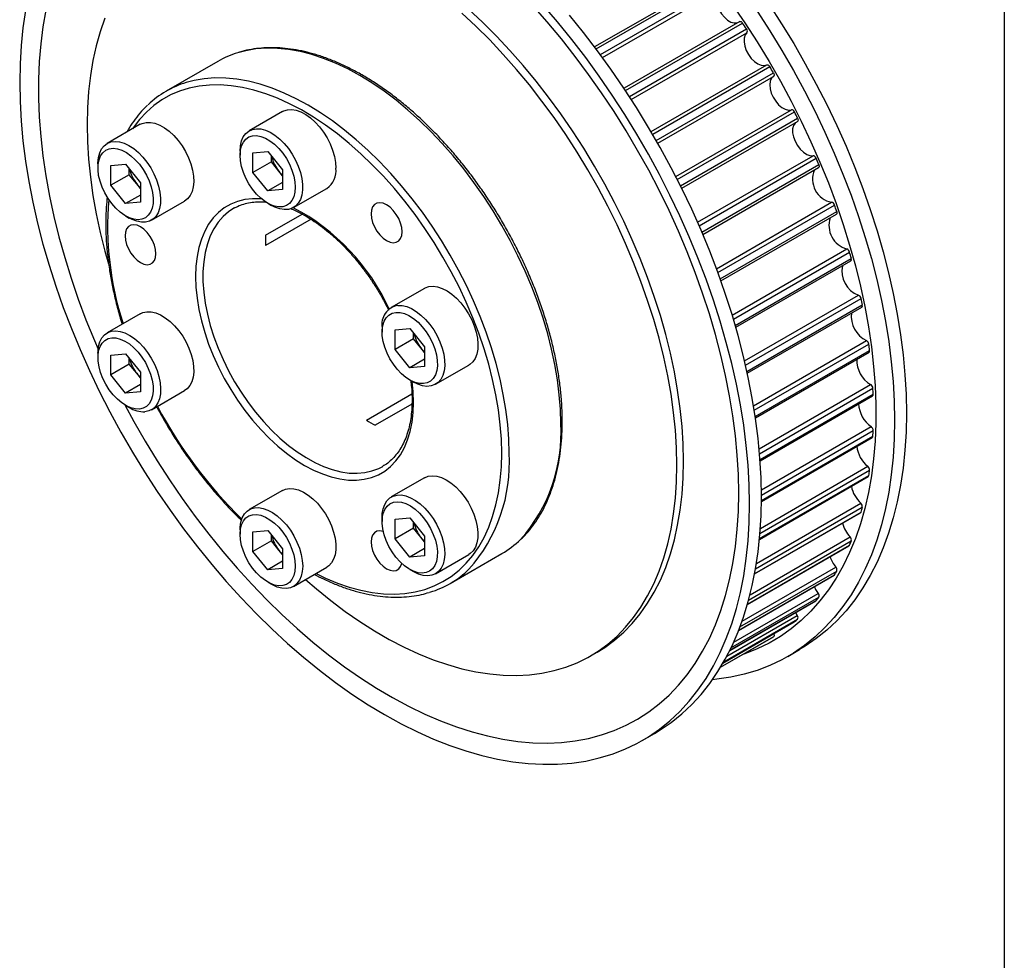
# Model space of a CAD drawing. Header units: millimetres. Extents: x 13 to 546, y 13 to 419.
# Tile 5 of 6: x 452 to 546, y 274 to 364. Entities that reach past the tile are written whole.
import ezdxf

# ---------------------------------------------------------------- set-up
doc = ezdxf.new("R2010")
doc.units = ezdxf.units.MM
doc.header["$LTSCALE"] = 2
doc.layers.add('TEXT', color=140, linetype='Continuous', lineweight=25)

msp = doc.modelspace()

# ---------------------------------------------------------------- linework, layer by layer
for p, q in [((517.901, 367.556), (506.812, 361.155)), ((506.955, 360.965), (518.166, 367.437)), ((507.356, 360.427), (518.57, 366.9)), ((507.566, 360.141), (518.633, 366.53)), ((520.723, 363.596), (509.627, 357.191)), ((509.775, 356.968), (521.005, 363.451)), ((510.148, 356.401), (521.38, 362.885)), ((510.326, 356.126), (521.412, 362.526)), ((470.667, 359.767), (465.717, 356.909)), ((512.229, 353.038), (523.321, 359.44)), ((512.38, 352.781), (523.617, 359.268)), ((512.721, 352.19), (523.958, 358.677)), ((512.868, 351.931), (523.959, 358.334)), ((514.591, 348.739), (525.677, 355.139)), ((476.862, 354.954), (473.68, 353.117)), ((514.74, 348.447), (525.972, 354.931)), ((515.045, 347.84), (526.275, 354.323)), ((463.237, 353.736), (460.055, 351.899)), ((515.164, 347.601), (526.26, 354.007)), ((472.8, 351.171), (472.8, 350.763)), ((474.038, 350.992), (475.452, 351.118)), ((474.038, 349.106), (474.038, 350.992)), ((475.452, 351.118), (476.866, 349.359)), ((475.805, 350.126), (475.805, 350.678)), ((516.688, 344.341), (527.755, 350.73)), ((516.83, 344.016), (528.045, 350.49)), ((459.175, 349.953), (459.175, 349.545)), ((460.412, 349.773), (461.826, 349.9)), ((460.412, 347.888), (460.412, 349.773)), ((461.826, 349.9), (463.241, 348.141)), ((462.18, 348.908), (462.18, 349.46)), ((475.805, 350.126), (474.038, 349.106)), ((476.512, 349.247), (475.805, 350.126)), ((517.097, 343.4), (528.307, 349.871)), ((517.189, 343.181), (528.278, 349.583)), ((462.18, 348.908), (460.412, 347.888)), ((462.887, 348.029), (462.18, 348.908)), ((475.452, 347.347), (474.038, 349.106)), ((476.866, 348.807), (476.512, 349.247)), ((476.866, 349.359), (476.866, 347.473)), ((461.826, 346.128), (460.412, 347.888)), ((463.241, 347.589), (462.887, 348.029)), ((463.241, 348.141), (463.241, 346.255)), ((476.866, 348.163), (475.452, 347.347)), ((477.93, 345.756), (481.112, 347.593)), ((463.241, 346.945), (461.826, 346.128)), ((476.866, 347.473), (475.452, 347.347)), ((463.241, 346.255), (461.826, 346.128)), ((464.305, 344.537), (467.487, 346.374)), ((475.451, 346.171), (475.805, 345.966)), ((518.497, 339.893), (529.531, 346.262)), ((518.629, 339.537), (529.812, 345.992)), ((461.826, 344.952), (462.179, 344.748)), ((475.257, 343.096), (478.77, 345.124)), ((478.771, 345.124), (478.759, 345.118)), ((518.853, 338.917), (530.031, 345.37)), ((518.923, 338.721), (529.991, 345.11)), ((479.612, 344.63), (475.257, 342.116)), ((520.002, 335.444), (530.985, 341.785)), ((520.119, 335.059), (531.255, 341.488)), ((520.299, 334.444), (531.428, 340.868)), ((520.349, 334.269), (531.38, 340.637)), ((490.488, 338.004), (487.306, 336.167)), ((521.19, 331.046), (532.102, 337.346)), ((521.285, 330.633), (532.358, 337.026)), ((521.421, 330.029), (532.483, 336.416)), ((521.454, 329.878), (532.428, 336.213)), ((463.237, 335.568), (460.055, 333.731)), ((486.425, 334.222), (486.425, 333.813)), ((487.663, 334.042), (489.077, 334.168)), ((487.663, 332.156), (487.663, 334.042)), ((489.077, 334.168), (490.491, 332.409)), ((489.431, 333.177), (489.431, 333.729)), ((489.431, 333.177), (487.663, 332.156)), ((490.138, 332.297), (489.431, 333.177)), ((490.491, 332.409), (490.491, 330.523)), ((522.051, 326.749), (532.87, 332.995)), ((522.122, 326.312), (533.109, 332.655)), ((459.175, 331.785), (459.175, 331.377)), ((460.412, 331.605), (461.826, 331.732)), ((460.412, 329.72), (460.412, 331.605)), ((461.826, 331.732), (463.241, 329.972)), ((489.077, 330.397), (487.663, 332.156)), ((490.491, 331.857), (490.138, 332.297)), ((522.211, 325.726), (533.184, 332.061)), ((522.23, 325.597), (533.125, 331.886)), ((462.18, 330.74), (460.412, 329.72)), ((462.18, 330.74), (462.18, 331.292)), ((462.887, 329.86), (462.18, 330.74)), ((490.491, 331.213), (489.077, 330.397)), ((490.491, 330.523), (489.077, 330.397)), ((491.555, 328.806), (494.737, 330.643)), ((461.826, 327.96), (460.412, 329.72)), ((463.241, 329.421), (462.887, 329.86)), ((463.241, 329.972), (463.241, 328.087)), ((463.241, 328.777), (461.826, 327.96)), ((489.077, 329.221), (489.43, 329.017)), ((522.586, 322.606), (533.28, 328.779)), ((463.241, 328.087), (461.826, 327.96)), ((464.305, 326.369), (467.487, 328.206)), ((484.927, 325.368), (489.277, 327.88)), ((522.626, 322.146), (533.499, 328.423)), ((522.669, 321.586), (533.524, 327.852)), ((522.677, 321.477), (533.462, 327.703)), ((461.826, 326.784), (462.179, 326.58)), ((489.291, 326.907), (485.775, 324.878)), ((489.28, 326.901), (489.291, 326.909)), ((522.798, 318.667), (533.327, 324.745)), ((522.802, 318.186), (533.524, 324.376)), ((522.801, 317.659), (533.499, 323.835)), ((522.801, 317.571), (533.437, 323.712)), ((486.484, 320.936), (486.509, 320.951)), ((522.665, 314.487), (533.184, 320.56)), ((522.702, 314.986), (533.011, 320.937)), ((490.488, 319.836), (487.306, 317.999)), ((522.616, 313.931), (533.05, 319.954)), ((522.623, 314), (533.109, 320.053)), ((476.862, 318.618), (473.68, 316.781)), ((522.326, 311.618), (532.336, 317.396)), ((522.153, 310.612), (532.304, 316.472)), ((522.162, 310.663), (532.358, 316.549)), ((522.241, 311.102), (532.483, 317.014)), ((486.425, 316.054), (486.425, 315.645)), ((487.663, 315.874), (489.077, 316)), ((487.663, 313.988), (487.663, 315.874)), ((489.077, 316), (490.491, 314.241)), ((489.431, 315.009), (489.431, 315.561)), ((472.8, 314.835), (472.8, 314.427)), ((474.038, 314.656), (475.452, 314.782)), ((474.038, 312.77), (474.038, 314.656)), ((475.452, 314.782), (476.866, 313.023)), ((489.431, 315.009), (487.663, 313.988)), ((490.138, 314.129), (489.431, 315.009)), ((475.805, 313.79), (474.038, 312.77)), ((475.805, 313.79), (475.805, 314.342)), ((476.512, 312.911), (475.805, 313.79)), ((489.077, 312.229), (487.663, 313.988)), ((490.491, 313.689), (490.138, 314.129)), ((490.491, 314.241), (490.491, 312.355)), ((521.577, 308.093), (531.428, 313.78)), ((521.717, 308.624), (531.309, 314.162)), ((475.452, 311.011), (474.038, 312.77)), ((476.866, 312.471), (476.512, 312.911)), ((476.866, 313.023), (476.866, 311.137)), ((490.491, 313.045), (489.077, 312.229)), ((521.46, 307.676), (531.208, 313.303)), ((521.47, 307.711), (531.255, 313.36)), ((476.866, 311.827), (475.452, 311.011)), ((490.491, 312.355), (489.077, 312.229)), ((491.555, 310.638), (494.737, 312.475)), ((492.965, 309.71), (497.914, 312.567)), ((476.866, 311.137), (475.452, 311.011)), ((477.93, 309.42), (481.112, 311.257)), ((489.077, 311.053), (489.43, 310.849)), ((520.749, 305.533), (530.031, 310.891)), ((520.949, 306.078), (529.941, 311.269)), ((475.451, 309.835), (475.805, 309.63)), ((520.62, 305.199), (529.774, 310.483)), ((520.629, 305.22), (529.812, 310.522)), ((519.77, 303.281), (528.017, 308.042)), ((519.775, 303.291), (528.045, 308.065)), ((519.886, 303.519), (528.307, 308.38)), ((520.145, 304.073), (528.247, 308.75)), ((526.079, 306.923), (526.246, 306.632)), ((519.114, 302.056), (525.958, 306.007)), ((519.115, 302.058), (525.972, 306.017)), ((519.186, 302.181), (526.275, 306.274)), ((519.487, 302.73), (526.246, 306.632)), ((525.972, 306.017), (525.958, 306.007)), ((518.883, 301.665), (523.786, 304.496)), ((518.884, 301.667), (523.958, 304.596)), ((525.327, 302.701), (526.459, 303.354)), ((506.41, 302.75), (507.047, 303.117)), ((511.417, 294.671), (512.549, 295.324))]:
    msp.add_line(p, q)
at = {"flags": 128}
for points in [[(518.633, 366.53), (518.498, 366.271), (518.44, 365.94), (518.461, 365.558), (518.561, 365.148), (518.734, 364.735), (518.968, 364.346), (519.249, 364.005), (519.56, 363.733), (519.881, 363.546), (520.193, 363.457), (520.475, 363.471), (520.545, 363.493)], [(452.23, 364.639), (451.984, 362.989), (451.808, 361.288), (451.703, 359.539), (451.668, 357.746), (451.703, 355.913), (451.808, 354.042), (451.984, 352.138), (452.23, 350.204), (452.545, 348.246), (452.929, 346.265), (453.381, 344.267), (453.899, 342.256), (454.484, 340.235), (455.134, 338.208), (455.847, 336.18), (456.622, 334.155), (457.458, 332.137), (458.352, 330.13), (459.304, 328.137), (460.31, 326.164), (461.37, 324.213), (462.481, 322.289), (463.64, 320.396), (464.846, 318.538), (466.096, 316.718), (467.387, 314.939), (468.717, 313.206), (470.083, 311.523), (471.483, 309.891), (472.913, 308.315), (474.371, 306.799), (475.853, 305.344), (477.358, 303.954), (478.881, 302.631), (480.42, 301.379), (481.971, 300.2), (483.532, 299.095), (485.099, 298.069), (486.669, 297.121), (488.24, 296.256), (489.807, 295.473), (491.368, 294.775), (492.919, 294.163), (494.458, 293.638), (495.981, 293.202), (497.485, 292.856), (498.968, 292.599), (500.426, 292.432), (501.856, 292.357), (503.256, 292.373), (504.622, 292.479), (505.952, 292.676), (507.243, 292.964), (508.493, 293.341), (509.698, 293.808), (510.858, 294.362), (511.968, 295.003), (513.028, 295.73), (514.035, 296.542), (514.986, 297.436), (515.881, 298.41), (516.717, 299.463), (517.492, 300.594), (518.205, 301.798), (518.854, 303.074), (519.439, 304.42), (519.958, 305.833), (520.41, 307.309), (520.794, 308.847), (521.109, 310.442), (521.354, 312.091), (521.53, 313.792), (521.636, 315.541), (521.671, 317.334)], [(454.173, 364.685), (453.892, 363.098), (453.681, 361.459), (453.54, 359.769), (453.47, 358.033), (453.47, 356.254), (453.54, 354.437), (453.681, 352.584), (453.892, 350.7), (454.173, 348.789), (454.524, 346.855), (454.942, 344.902), (455.428, 342.933), (455.981, 340.954), (456.599, 338.968), (457.28, 336.979), (458.025, 334.993), (458.831, 333.012), (459.194, 332.165)], [(515.333, 321.431), (515.297, 323.079), (515.192, 324.764), (515.017, 326.481), (514.772, 328.226), (514.458, 329.995), (514.076, 331.783), (513.627, 333.586), (513.112, 335.4), (512.532, 337.219), (511.888, 339.04), (511.183, 340.857), (510.418, 342.667), (509.595, 344.464), (508.715, 346.245), (507.782, 348.005), (506.797, 349.739), (505.764, 351.444), (504.683, 353.114), (503.559, 354.747), (502.394, 356.337), (501.19, 357.881), (499.952, 359.374), (498.681, 360.815), (497.382, 362.197), (496.056, 363.519), (494.709, 364.777)], [(520.636, 318.369), (520.601, 320.168), (520.495, 322.003), (520.318, 323.872), (520.072, 325.77), (519.757, 327.693), (519.372, 329.637), (518.92, 331.599), (518.4, 333.573), (517.815, 335.556), (517.165, 337.544), (516.452, 339.532), (515.676, 341.517), (514.841, 343.493), (513.947, 345.458), (512.997, 347.406), (511.992, 349.334), (510.934, 351.238), (509.826, 353.113), (508.671, 354.956), (507.47, 356.763), (506.226, 358.53), (504.941, 360.253), (503.619, 361.929), (502.262, 363.554), (500.874, 365.125)], [(521.671, 317.334), (521.636, 319.168), (521.53, 321.038), (521.354, 322.942), (521.109, 324.876), (520.794, 326.835), (520.41, 328.815), (519.958, 330.813), (519.439, 332.825), (518.854, 334.846), (518.205, 336.872), (517.492, 338.9), (516.717, 340.925), (515.881, 342.943), (514.986, 344.951), (514.035, 346.943), (513.028, 348.917), (511.968, 350.867), (510.858, 352.791), (509.698, 354.684), (508.493, 356.543), (507.243, 358.363), (505.952, 360.141), (504.622, 361.874), (503.256, 363.558), (501.856, 365.189)], [(522.403, 364.573), (523.608, 362.714), (524.768, 360.821), (525.878, 358.897), (526.938, 356.947), (527.945, 354.973), (528.896, 352.981), (529.791, 350.973), (530.627, 348.955), (531.402, 346.93), (532.115, 344.902), (532.765, 342.876), (533.349, 340.855), (533.868, 338.843), (534.32, 336.845), (534.704, 334.865), (535.019, 332.906), (535.264, 330.973), (535.44, 329.069), (535.546, 327.198), (535.581, 325.364), (535.546, 323.571), (535.44, 321.822), (535.264, 320.121), (535.019, 318.472), (534.704, 316.877), (534.32, 315.339), (533.868, 313.863), (533.349, 312.45), (532.765, 311.105), (532.115, 309.828), (531.402, 308.624), (530.627, 307.494), (529.791, 306.44), (528.896, 305.466), (527.945, 304.572), (526.938, 303.761), (525.878, 303.033), (524.768, 302.392), (523.608, 301.838), (522.403, 301.371), (521.153, 300.994), (519.862, 300.706), (518.532, 300.509), (518.099, 300.465)], [(520.005, 365.244), (521.228, 363.457), (522.407, 361.632), (523.538, 359.772), (524.621, 357.882), (525.653, 355.966), (526.631, 354.027), (527.553, 352.07), (528.418, 350.099), (529.224, 348.118), (529.968, 346.131), (530.65, 344.142), (531.268, 342.156), (531.821, 340.177), (532.307, 338.209), (532.725, 336.255), (533.075, 334.321), (533.356, 332.41), (533.567, 330.526), (533.709, 328.674), (533.779, 326.856), (533.779, 325.078), (533.709, 323.342), (533.567, 321.652), (533.356, 320.012), (533.075, 318.425), (532.725, 316.895), (532.307, 315.425), (531.821, 314.018), (531.268, 312.677), (530.65, 311.404), (529.968, 310.203), (529.224, 309.076), (528.418, 308.025), (527.553, 307.052), (526.631, 306.16), (525.653, 305.351), (524.621, 304.625), (523.538, 303.986), (522.407, 303.433), (521.228, 302.968), (521.012, 302.894)], [(523.534, 365.226), (524.74, 363.367), (525.899, 361.474), (527.01, 359.55), (528.07, 357.6), (529.076, 355.626), (530.028, 353.634), (530.922, 351.626), (531.758, 349.608), (532.533, 347.583), (533.246, 345.555), (533.896, 343.529), (534.481, 341.508), (534.999, 339.496), (535.451, 337.498), (535.835, 335.518), (536.15, 333.559), (536.396, 331.626), (536.572, 329.722), (536.677, 327.851), (536.713, 326.017), (536.677, 324.224), (536.572, 322.476), (536.396, 320.775), (536.15, 319.125), (535.835, 317.53), (535.451, 315.993), (534.999, 314.516), (534.481, 313.104), (533.896, 311.758), (533.246, 310.481), (532.533, 309.277), (531.758, 308.147), (530.922, 307.093), (530.028, 306.119), (529.076, 305.225), (528.07, 304.414), (527.01, 303.687), (526.459, 303.354)], [(459.833, 363.906), (459.384, 362.621), (459.002, 361.274), (458.688, 359.868), (458.444, 358.405), (458.268, 356.891), (458.163, 355.327), (458.128, 353.72), (458.163, 352.071), (458.268, 350.386), (458.444, 348.669), (458.688, 346.924), (459.002, 345.155), (459.384, 343.367), (459.833, 341.564), (460.169, 340.36)], [(514.696, 321.063), (514.661, 322.712), (514.556, 324.397), (514.38, 326.114), (514.135, 327.859), (513.822, 329.628), (513.44, 331.416), (512.99, 333.219), (512.475, 335.032), (511.895, 336.852), (511.252, 338.672), (510.547, 340.49), (509.781, 342.3), (508.958, 344.097), (508.079, 345.878), (507.146, 347.638), (506.161, 349.372), (505.127, 351.076), (504.047, 352.747), (502.923, 354.379), (501.757, 355.969), (500.554, 357.513), (499.315, 359.007), (498.045, 360.447), (496.745, 361.83), (495.42, 363.152), (494.072, 364.41)], [(522.802, 317.987), (522.767, 319.821), (522.662, 321.692), (522.486, 323.596), (522.24, 325.529), (521.925, 327.488), (521.541, 329.468), (521.089, 331.466), (520.571, 333.478), (519.986, 335.499), (519.336, 337.525), (518.623, 339.553), (517.848, 341.578), (517.012, 343.596), (516.118, 345.604), (515.166, 347.596), (514.16, 349.57), (513.1, 351.52), (511.989, 353.444), (510.83, 355.337), (509.624, 357.196), (508.374, 359.016), (507.083, 360.794), (505.753, 362.527), (504.387, 364.211)], [(520.723, 363.596), (520.74, 363.604), (520.774, 363.61), (520.812, 363.606), (520.852, 363.592), (520.893, 363.569), (520.933, 363.537), (520.971, 363.497), (521.005, 363.451)], [(521.412, 362.526), (521.248, 362.303), (521.157, 362), (521.144, 361.636), (521.212, 361.235), (521.355, 360.82), (521.565, 360.418), (521.829, 360.054), (522.13, 359.751), (522.449, 359.527), (522.767, 359.396), (523.064, 359.366), (523.321, 359.44)], [(503.559, 325.043), (503.524, 326.407), (503.419, 327.806), (503.244, 329.236), (502.999, 330.692), (502.687, 332.167), (502.307, 333.656), (501.862, 335.155), (501.352, 336.658), (500.78, 338.159), (500.148, 339.652), (499.459, 341.133), (498.713, 342.596), (497.916, 344.035), (497.068, 345.446), (496.174, 346.822), (495.236, 348.16), (494.259, 349.454), (493.245, 350.7), (492.199, 351.892), (491.123, 353.027), (490.023, 354.101), (488.902, 355.109), (487.764, 356.048), (486.613, 356.915), (485.454, 357.705), (484.291, 358.418), (483.127, 359.049), (481.968, 359.596), (480.817, 360.058), (479.679, 360.433), (478.558, 360.719), (477.458, 360.916), (476.382, 361.023), (475.336, 361.038), (474.322, 360.963), (473.345, 360.798), (472.589, 360.6)], [(523.321, 359.44), (523.353, 359.451), (523.389, 359.452), (523.428, 359.443), (523.469, 359.423), (523.51, 359.395), (523.549, 359.359), (523.585, 359.316), (523.617, 359.268)], [(498.609, 322.186), (498.574, 323.55), (498.469, 324.949), (498.294, 326.379), (498.05, 327.834), (497.737, 329.309), (497.357, 330.799), (496.912, 332.298), (496.402, 333.8), (495.831, 335.301), (495.199, 336.795), (494.509, 338.276), (493.764, 339.738), (492.966, 341.178), (492.118, 342.588), (491.224, 343.965), (490.287, 345.303), (489.309, 346.597), (488.295, 347.842), (487.249, 349.035), (486.174, 350.17), (485.073, 351.243), (483.952, 352.252), (482.814, 353.191), (481.663, 354.057), (480.504, 354.848), (479.341, 355.56), (478.177, 356.191), (477.018, 356.739), (475.868, 357.201), (474.73, 357.576), (473.608, 357.862), (472.508, 358.059), (471.433, 358.165), (470.386, 358.181), (469.372, 358.106), (468.395, 357.94), (467.639, 357.742)], [(523.959, 358.334), (523.767, 358.148), (523.644, 357.877), (523.598, 357.536), (523.633, 357.147), (523.745, 356.735), (523.929, 356.325), (524.172, 355.942), (524.459, 355.611), (524.773, 355.352), (525.094, 355.18), (525.402, 355.108), (525.677, 355.139)], [(523.958, 358.677), (523.984, 358.625), (524.003, 358.573), (524.015, 358.521), (524.019, 358.471), (524.015, 358.426), (524.004, 358.387), (523.985, 358.356), (523.959, 358.334)], [(497.902, 322.186), (497.867, 323.538), (497.762, 324.925), (497.586, 326.343), (497.342, 327.786), (497.029, 329.249), (496.649, 330.726), (496.204, 332.213), (495.694, 333.702), (495.123, 335.189), (494.491, 336.669), (493.801, 338.135), (493.057, 339.582), (492.26, 341.006), (491.414, 342.4), (490.521, 343.759), (489.586, 345.079), (488.611, 346.354), (487.6, 347.58), (486.558, 348.752), (485.487, 349.866), (484.392, 350.917), (483.277, 351.903), (482.145, 352.818), (481.003, 353.66), (479.852, 354.426), (478.699, 355.112), (477.546, 355.716), (476.399, 356.236), (475.262, 356.671), (474.138, 357.017), (473.033, 357.275), (471.949, 357.443), (470.892, 357.52), (469.865, 357.506), (468.872, 357.402), (467.916, 357.207), (467.002, 356.922), (466.132, 356.549), (465.31, 356.089), (464.539, 355.543), (463.821, 354.914), (463.16, 354.203), (462.558, 353.414), (462.479, 353.298)], [(476.862, 354.954), (476.988, 355.018), (477.354, 355.129), (477.758, 355.15), (478.191, 355.079), (478.643, 354.92), (479.102, 354.675), (479.559, 354.35), (480.003, 353.953), (480.423, 353.493), (480.809, 352.982), (481.153, 352.43), (481.445, 351.851), (481.68, 351.259), (481.852, 350.666), (481.957, 350.089), (481.992, 349.539)], [(526.275, 354.323), (526.298, 354.271), (526.313, 354.218), (526.321, 354.167), (526.321, 354.12), (526.313, 354.078), (526.297, 354.044), (526.275, 354.017), (526.26, 354.007)], [(463.237, 353.736), (463.42, 353.825), (463.793, 353.921), (464.203, 353.926), (464.64, 353.841), (465.094, 353.666), (465.554, 353.408), (466.009, 353.07), (466.45, 352.662), (466.865, 352.193)], [(472.8, 351.171), (472.835, 351.681), (472.94, 352.138), (473.112, 352.531), (473.347, 352.852), (473.64, 353.093), (473.983, 353.248), (474.37, 353.314), (474.789, 353.289), (475.233, 353.174), (475.69, 352.971), (476.15, 352.685), (476.602, 352.323), (477.035, 351.893), (477.439, 351.406), (477.805, 350.873), (478.124, 350.306), (478.388, 349.719), (478.593, 349.125), (478.731, 348.538), (478.802, 347.972), (478.802, 347.441), (478.731, 346.957), (478.593, 346.53), (478.388, 346.172), (478.124, 345.89), (477.805, 345.691), (477.439, 345.581), (477.035, 345.56), (476.602, 345.631), (476.15, 345.79), (475.805, 345.966)], [(526.082, 353.904), (526.028, 353.854), (525.874, 353.617), (525.796, 353.303), (525.797, 352.931), (525.877, 352.526), (526.032, 352.111), (526.252, 351.714), (526.522, 351.359), (526.828, 351.067), (527.148, 350.857), (527.464, 350.742), (527.755, 350.73)], [(472.8, 350.763), (472.836, 351.246), (472.944, 351.674), (473.12, 352.036), (473.359, 352.321), (473.656, 352.522), (474.001, 352.633), (474.387, 352.651), (474.801, 352.576), (475.233, 352.41), (475.671, 352.158), (476.103, 351.825), (476.517, 351.422), (476.902, 350.959), (477.248, 350.448), (477.544, 349.905), (477.784, 349.343), (477.96, 348.779), (478.067, 348.226), (478.103, 347.702), (478.067, 347.219), (477.96, 346.79), (477.784, 346.429), (477.544, 346.144), (477.248, 345.943), (476.902, 345.832), (476.517, 345.813), (476.103, 345.888), (475.671, 346.054), (475.233, 346.307), (474.801, 346.64), (474.387, 347.043), (474.001, 347.506), (473.656, 348.016), (473.359, 348.56), (473.12, 349.121), (472.944, 349.686), (472.836, 350.238), (472.8, 350.763)], [(459.175, 349.953), (459.176, 350.041), (459.223, 350.543), (459.339, 350.99), (459.522, 351.372), (459.767, 351.68), (460.069, 351.907), (460.42, 352.047), (460.812, 352.098), (461.237, 352.058), (461.683, 351.927), (462.142, 351.71), (462.601, 351.411), (463.05, 351.038), (463.479, 350.598), (463.877, 350.102), (464.236, 349.562), (464.547, 348.991), (464.802, 348.401), (464.995, 347.808), (465.123, 347.224), (465.181, 346.663), (465.17, 346.138), (465.088, 345.663), (464.938, 345.247), (464.723, 344.901), (464.449, 344.633), (464.121, 344.448), (463.749, 344.353), (463.339, 344.347), (462.902, 344.433), (462.448, 344.607), (462.179, 344.748)], [(460.501, 346.128), (460.141, 346.624), (459.827, 347.157), (459.567, 347.715), (459.37, 348.28), (459.239, 348.838), (459.179, 349.374), (459.191, 349.872), (459.275, 350.32), (459.428, 350.705), (459.647, 351.017), (459.926, 351.246), (460.256, 351.388), (460.629, 351.437), (461.035, 351.393), (461.462, 351.257), (461.899, 351.033), (462.335, 350.726), (462.756, 350.345), (463.152, 349.9), (463.512, 349.405), (463.826, 348.871), (464.085, 348.313), (464.283, 347.748), (464.414, 347.19), (464.474, 346.654), (464.462, 346.156), (464.378, 345.708), (464.224, 345.323), (464.005, 345.011), (463.727, 344.782), (463.397, 344.64), (463.024, 344.591), (462.618, 344.635), (462.191, 344.771), (461.753, 344.995), (461.318, 345.302), (460.897, 345.683), (460.501, 346.128)], [(466.865, 352.193), (467.244, 351.674), (467.58, 351.117), (467.863, 350.534), (468.088, 349.941), (468.249, 349.35), (468.343, 348.776), (468.366, 348.232), (468.319, 347.731), (468.203, 347.284), (468.02, 346.902), (467.775, 346.594), (467.487, 346.374)], [(528.307, 349.871), (528.326, 349.819), (528.337, 349.767), (528.341, 349.718), (528.336, 349.673), (528.324, 349.635), (528.305, 349.605), (528.279, 349.583), (528.278, 349.583)], [(474.869, 346.581), (474.787, 346.588), (474.011, 346.598), (473.268, 346.515), (472.565, 346.342), (471.905, 346.077), (471.294, 345.724), (470.736, 345.285), (470.234, 344.763), (469.791, 344.161), (469.412, 343.484), (469.097, 342.735), (468.851, 341.921), (468.674, 341.047), (468.567, 340.118), (468.531, 339.142), (468.567, 338.124), (468.674, 337.072), (468.851, 335.993), (469.097, 334.894), (469.412, 333.783), (469.791, 332.667), (470.234, 331.555), (470.736, 330.453), (471.294, 329.369), (471.905, 328.31), (472.565, 327.284), (473.268, 326.298), (474.011, 325.359), (474.787, 324.473), (475.592, 323.645), (476.42, 322.882), (477.266, 322.189), (478.124, 321.57), (478.987, 321.031), (479.851, 320.574), (480.708, 320.202), (481.554, 319.918), (482.382, 319.725), (483.188, 319.623), (483.964, 319.613), (484.706, 319.695), (485.41, 319.869), (486.069, 320.134), (486.68, 320.486), (487.239, 320.925), (487.741, 321.448), (488.183, 322.05), (488.563, 322.727), (488.877, 323.476), (489.124, 324.29), (489.301, 325.164), (489.408, 326.093), (489.444, 327.069), (489.444, 327.069)], [(472.198, 345.683), (471.693, 345.347), (471.167, 344.885), (470.699, 344.342), (470.292, 343.721), (469.947, 343.027), (469.669, 342.265), (469.459, 341.44), (469.318, 340.558), (469.247, 339.625), (469.247, 338.648), (469.318, 337.634), (469.459, 336.589), (469.669, 335.521), (469.947, 334.437), (470.292, 333.346), (470.699, 332.255), (471.167, 331.171), (471.693, 330.101), (472.272, 329.055), (472.901, 328.038), (473.575, 327.058), (474.289, 326.122), (475.039, 325.237), (475.819, 324.408), (476.624, 323.641), (477.448, 322.943), (478.285, 322.317), (479.129, 321.768), (479.975, 321.3), (480.817, 320.916), (481.648, 320.62), (482.463, 320.412), (483.256, 320.295), (484.021, 320.269), (484.754, 320.334), (485.449, 320.491), (486.101, 320.737), (486.484, 320.936)], [(472.273, 345.726), (472.272, 345.725), (472.198, 345.683)], [(488.339, 343.441), (488.302, 343.844), (488.192, 344.27), (488.015, 344.697), (487.78, 345.104), (487.498, 345.471), (487.184, 345.779), (486.854, 346.013), (486.523, 346.161), (486.21, 346.215), (485.928, 346.173), (485.693, 346.037), (485.516, 345.814), (485.406, 345.515), (485.369, 345.155), (485.406, 344.752), (485.516, 344.326), (485.693, 343.899), (485.928, 343.492), (486.21, 343.125), (486.523, 342.817), (486.854, 342.583), (487.184, 342.436), (487.498, 342.381), (487.78, 342.423), (488.015, 342.559), (488.192, 342.782), (488.302, 343.081), (488.339, 343.441)], [(530.031, 345.37), (530.046, 345.317), (530.053, 345.267), (530.052, 345.22), (530.043, 345.179), (530.027, 345.145), (530.004, 345.119), (529.991, 345.11)], [(464.739, 341.331), (464.702, 341.734), (464.592, 342.16), (464.415, 342.587), (464.18, 342.994), (463.898, 343.361), (463.585, 343.669), (463.254, 343.903), (462.924, 344.05), (462.61, 344.105), (462.328, 344.063), (462.093, 343.927), (461.916, 343.704), (461.806, 343.405), (461.769, 343.045), (461.806, 342.642), (461.916, 342.216), (462.093, 341.789), (462.328, 341.382), (462.61, 341.015), (462.924, 340.707), (463.254, 340.473), (463.585, 340.325), (463.898, 340.271), (464.18, 340.313), (464.415, 340.449), (464.592, 340.672), (464.702, 340.971), (464.739, 341.331)], [(490.488, 338.004), (490.556, 338.042), (490.915, 338.167), (491.314, 338.203), (491.742, 338.148), (492.192, 338.003), (492.651, 337.772), (493.109, 337.46), (493.556, 337.074), (493.98, 336.624), (494.373, 336.12), (494.724, 335.574), (495.026, 334.999), (495.271, 334.408), (495.454, 333.815), (495.57, 333.234), (495.617, 332.678), (495.593, 332.161), (495.5, 331.695), (495.339, 331.29), (495.114, 330.956), (494.83, 330.702), (494.737, 330.643)], [(487.928, 336.36), (488.343, 336.35), (488.783, 336.249), (489.239, 336.061), (489.699, 335.788), (490.153, 335.439), (490.589, 335.02), (490.999, 334.541), (491.372, 334.015), (491.699, 333.453), (491.974, 332.868), (492.188, 332.274), (492.338, 331.685), (492.42, 331.115), (492.432, 330.577), (492.373, 330.084), (492.246, 329.647), (492.052, 329.277), (491.797, 328.982), (491.487, 328.769), (491.128, 328.643), (490.73, 328.608), (490.301, 328.663), (489.851, 328.808), (489.43, 329.017)], [(463.237, 335.568), (463.48, 335.679), (463.859, 335.76)], [(463.859, 335.76), (464.274, 335.75), (464.715, 335.65), (465.17, 335.461), (465.63, 335.189), (466.084, 334.839), (466.521, 334.42), (466.931, 333.942), (467.303, 333.415), (467.631, 332.853), (467.905, 332.268), (468.12, 331.674), (468.27, 331.085), (468.351, 330.515), (468.363, 329.977), (468.305, 329.484), (468.177, 329.047), (467.984, 328.677), (467.729, 328.382), (467.487, 328.206)], [(487.751, 335.7), (488.147, 335.687), (488.569, 335.581), (489.004, 335.386), (489.441, 335.105), (489.869, 334.748), (490.274, 334.324), (490.647, 333.843), (490.978, 333.321), (491.256, 332.769), (491.475, 332.205), (491.629, 331.643), (491.713, 331.098), (491.725, 330.586), (491.664, 330.119), (491.534, 329.712), (491.336, 329.375), (491.077, 329.117), (490.763, 328.946), (490.403, 328.865), (490.007, 328.878), (489.585, 328.984), (489.15, 329.18), (488.713, 329.46), (488.285, 329.817), (487.88, 330.242), (487.507, 330.722), (487.176, 331.245), (486.898, 331.796), (486.679, 332.36), (486.525, 332.922), (486.441, 333.467), (486.429, 333.98), (486.49, 334.446), (486.62, 334.853), (486.818, 335.19), (487.077, 335.448), (487.391, 335.619), (487.751, 335.7)], [(459.175, 331.785), (459.179, 331.96), (459.237, 332.453), (459.365, 332.89), (459.558, 333.26), (459.813, 333.555), (460.124, 333.768), (460.483, 333.894), (460.881, 333.929), (461.31, 333.874), (461.759, 333.729), (462.218, 333.498), (462.677, 333.186), (463.123, 332.801), (463.548, 332.351), (463.94, 331.847), (464.291, 331.301), (464.593, 330.725), (464.838, 330.134), (465.021, 329.541), (465.137, 328.96), (465.184, 328.404), (465.161, 327.887), (465.067, 327.421), (464.906, 327.016), (464.681, 326.683), (464.398, 326.428), (464.062, 326.258), (463.683, 326.177), (463.683, 326.177)], [(463.152, 326.429), (462.756, 326.442), (462.335, 326.547), (461.899, 326.743), (461.462, 327.023), (461.035, 327.381), (460.629, 327.805), (460.256, 328.285), (459.926, 328.808), (459.647, 329.359), (459.428, 329.924), (459.275, 330.486), (459.191, 331.031), (459.179, 331.543), (459.239, 332.009), (459.37, 332.417), (459.567, 332.754), (459.827, 333.011), (460.141, 333.183), (460.501, 333.263), (460.897, 333.25), (461.318, 333.145), (461.753, 332.949), (462.191, 332.669), (462.618, 332.312), (463.024, 331.887), (463.397, 331.407), (463.727, 330.884), (464.005, 330.333), (464.224, 329.768), (464.378, 329.206), (464.462, 328.661), (464.474, 328.149), (464.414, 327.683), (464.283, 327.276), (464.085, 326.938), (463.826, 326.681), (463.512, 326.509), (463.152, 326.429)], [(489.444, 327.069), (489.408, 328.087), (489.308, 329.087)], [(461.766, 326.819), (462.627, 325.228), (463.71, 323.338), (464.842, 321.479), (466.021, 319.653), (467.244, 317.866), (468.508, 316.12), (469.812, 314.42), (471.152, 312.769), (472.525, 311.171), (473.928, 309.628), (475.36, 308.145), (476.816, 306.724), (478.293, 305.368), (479.789, 304.081), (481.3, 302.864), (482.823, 301.72), (484.355, 300.653), (485.893, 299.663), (487.433, 298.753), (488.973, 297.926), (490.508, 297.182), (492.036, 296.524), (493.554, 295.952), (495.058, 295.468), (496.545, 295.074), (498.012, 294.769), (499.456, 294.554), (500.874, 294.43), (502.262, 294.398), (503.619, 294.456), (504.941, 294.606), (506.226, 294.846), (507.47, 295.177), (508.671, 295.597), (509.826, 296.106), (510.934, 296.702), (511.992, 297.385), (512.997, 298.152), (513.947, 299.003), (514.841, 299.936), (515.676, 300.948), (516.452, 302.037), (517.165, 303.202), (517.815, 304.439), (518.4, 305.746), (518.92, 307.121), (519.372, 308.56), (519.757, 310.06), (520.072, 311.619), (520.318, 313.233), (520.495, 314.898), (520.601, 316.611), (520.636, 318.369)], [(480.087, 310.665), (481.003, 310.224), (482.145, 309.746), (483.277, 309.356), (484.392, 309.054), (485.487, 308.841), (486.558, 308.718), (487.6, 308.687), (488.611, 308.746), (489.586, 308.895), (490.521, 309.135), (491.414, 309.464), (492.26, 309.881), (493.057, 310.384), (493.801, 310.972), (494.491, 311.642), (495.123, 312.392), (495.694, 313.219), (496.204, 314.12), (496.649, 315.092), (497.029, 316.131), (497.342, 317.232), (497.586, 318.393), (497.762, 319.609), (497.867, 320.875), (497.902, 322.186)], [(507.047, 303.117), (507.782, 303.574), (508.715, 304.256), (509.595, 305.022), (510.418, 305.869), (511.183, 306.795), (511.888, 307.799), (512.532, 308.876), (513.112, 310.026), (513.627, 311.245), (514.076, 312.529), (514.458, 313.876), (514.772, 315.283), (515.017, 316.745), (515.192, 318.26), (515.297, 319.823), (515.333, 321.431)], [(479.077, 310.082), (480.118, 309.182), (481.5, 308.061), (482.895, 307.014), (484.298, 306.041), (485.707, 305.147), (487.117, 304.333), (488.526, 303.601), (489.929, 302.953), (491.323, 302.391), (492.706, 301.915), (494.072, 301.528), (495.42, 301.23), (496.745, 301.022), (498.045, 300.905), (499.315, 300.878), (500.554, 300.942), (501.757, 301.096), (502.923, 301.341), (504.047, 301.675), (505.127, 302.098), (506.161, 302.609), (507.146, 303.207), (508.079, 303.889), (508.958, 304.655), (509.781, 305.502), (510.547, 306.428), (511.252, 307.431), (511.895, 308.509), (512.475, 309.659), (512.99, 310.877), (513.44, 312.162), (513.822, 313.509), (514.135, 314.915), (514.38, 316.378), (514.556, 317.892), (514.661, 319.456), (514.696, 321.063)], [(490.488, 319.836), (490.501, 319.844), (490.852, 319.985), (491.245, 320.035), (491.669, 319.995), (492.116, 319.865), (492.574, 319.648), (493.033, 319.349), (493.483, 318.975), (493.912, 318.535), (494.31, 318.039), (494.669, 317.5), (494.979, 316.928), (495.234, 316.339), (495.428, 315.745), (495.555, 315.161), (495.614, 314.6), (495.602, 314.076), (495.52, 313.6), (495.37, 313.185), (495.156, 312.839), (494.881, 312.57), (494.737, 312.475)], [(476.862, 318.618), (477.165, 318.749), (477.552, 318.815), (477.971, 318.79), (478.415, 318.674), (478.872, 318.472), (479.332, 318.186), (479.784, 317.824), (480.217, 317.394), (480.621, 316.907), (480.987, 316.374), (481.306, 315.807), (481.57, 315.219), (481.775, 314.626), (481.913, 314.039), (481.984, 313.473), (481.984, 312.942), (481.913, 312.457), (481.775, 312.031), (481.57, 311.673), (481.306, 311.391), (481.112, 311.257)], [(486.425, 316.054), (486.441, 316.398), (486.523, 316.874), (486.673, 317.29), (486.887, 317.636), (487.162, 317.904), (487.489, 318.088), (487.862, 318.184), (488.272, 318.19), (488.708, 318.104), (489.162, 317.93), (489.622, 317.671), (490.078, 317.334), (490.518, 316.926), (490.933, 316.457)], [(490.403, 316.001), (490.763, 315.505), (491.077, 314.971), (491.336, 314.414), (491.534, 313.849), (491.664, 313.291), (491.725, 312.755), (491.713, 312.256), (491.629, 311.808), (491.475, 311.423), (491.256, 311.112), (490.978, 310.882), (490.647, 310.741), (490.274, 310.691), (489.869, 310.735), (489.441, 310.871), (489.004, 311.096), (488.569, 311.403), (488.147, 311.784), (487.751, 312.228), (487.391, 312.724), (487.077, 313.258), (486.818, 313.815), (486.62, 314.381), (486.49, 314.939), (486.429, 315.474), (486.441, 315.973), (486.525, 316.421), (486.679, 316.806), (486.898, 317.117), (487.176, 317.347), (487.507, 317.488), (487.88, 317.538), (488.285, 317.494), (488.713, 317.358), (489.15, 317.133), (489.585, 316.826), (490.007, 316.446), (490.403, 316.001)], [(512.549, 295.324), (513.1, 295.657), (514.16, 296.384), (515.166, 297.195), (516.118, 298.089), (517.012, 299.063), (517.848, 300.117), (518.623, 301.247), (519.336, 302.451), (519.986, 303.728), (520.571, 305.073), (521.089, 306.486), (521.541, 307.962), (521.925, 309.5), (522.24, 311.095), (522.486, 312.744), (522.662, 314.445), (522.767, 316.194), (522.802, 317.987)], [(472.8, 314.835), (472.809, 315.096), (472.879, 315.58), (473.018, 316.007), (473.222, 316.365), (473.487, 316.647), (473.806, 316.845), (474.172, 316.956), (474.576, 316.977), (475.009, 316.906), (475.461, 316.747), (475.92, 316.502), (476.377, 316.177), (476.821, 315.78), (477.241, 315.32), (477.627, 314.809), (477.971, 314.257), (478.263, 313.678), (478.498, 313.086), (478.67, 312.493), (478.775, 311.916), (478.81, 311.366), (478.81, 311.366)], [(490.933, 316.457), (491.313, 315.937), (491.648, 315.38), (491.932, 314.798), (492.157, 314.205), (492.318, 313.614), (492.411, 313.04), (492.435, 312.496), (492.388, 311.994), (492.272, 311.547), (492.089, 311.165), (491.844, 310.857), (491.542, 310.63), (491.191, 310.49), (490.798, 310.439), (490.374, 310.479), (489.927, 310.609), (489.469, 310.827), (489.43, 310.849)], [(478.103, 311.366), (478.067, 310.882), (477.96, 310.454), (477.784, 310.093), (477.544, 309.808), (477.248, 309.607), (476.902, 309.496), (476.517, 309.477), (476.103, 309.552), (475.671, 309.718), (475.233, 309.971), (474.801, 310.304), (474.387, 310.707), (474.001, 311.17), (473.656, 311.68), (473.359, 312.224), (473.12, 312.785), (472.944, 313.35), (472.836, 313.902), (472.8, 314.427), (472.836, 314.91), (472.944, 315.338), (473.12, 315.7), (473.359, 315.985), (473.656, 316.186), (474.001, 316.297), (474.387, 316.315), (474.801, 316.24), (475.233, 316.074), (475.671, 315.821), (476.103, 315.489), (476.517, 315.086), (476.902, 314.622), (477.248, 314.112), (477.544, 313.569), (477.784, 313.007), (477.96, 312.443), (478.067, 311.89), (478.103, 311.366)], [(486.54, 314.687), (486.523, 314.693), (486.21, 314.747), (485.928, 314.705), (485.693, 314.569), (485.516, 314.346), (485.406, 314.047), (485.369, 313.687), (485.406, 313.284), (485.516, 312.858), (485.693, 312.431), (485.928, 312.024), (486.21, 311.657), (486.523, 311.349), (486.854, 311.115), (487.184, 310.968), (487.498, 310.913), (487.78, 310.955), (488.015, 311.091), (488.192, 311.314), (488.302, 311.613), (488.305, 311.631)], [(478.81, 311.366), (478.775, 310.856), (478.67, 310.399), (478.498, 310.006), (478.263, 309.685), (477.971, 309.444), (477.627, 309.289), (477.241, 309.223), (476.821, 309.248), (476.377, 309.363), (475.92, 309.566), (475.805, 309.63)], [(529.812, 310.522), (529.79, 310.495), (529.774, 310.483)], [(527.883, 309.391), (528.005, 309.134), (528.247, 308.75)], [(528.045, 308.065), (528.019, 308.043), (528.017, 308.042)], [(523.991, 304.871), (524.004, 304.833), (524.015, 304.781), (524.019, 304.732), (524.015, 304.687), (524.003, 304.649), (523.984, 304.618), (523.958, 304.596)]]:
    msp.add_lwpolyline(points, dxfattribs=at)
for centre, radius, start, end in [((453.784, 318.597), 80.812, 33.2319, 33.71364), ((521.153, 362.683), 0.303, 328.73788, 41.60209), ((475.287, 351.742), 9.26, 106.94005, 119.92938), ((453.03, 318.121), 81.704, 29.76089, 30.23911), ((470.322, 348.932), 9.21, 106.93735, 133.47791), ((525.684, 354.836), 0.303, 18.39477, 91.26905), ((453.818, 318.534), 80.815, 26.28641, 26.76813), ((479.072, 351.32), 3.294, 192.3087, 219.00933), ((527.719, 350.391), 0.341, 16.83594, 83.85514), ((456.194, 319.621), 78.201, 22.75717, 23.24957), ((479.911, 349.308), 2.094, 304.99878, 6.3134), ((465.447, 350.102), 3.294, 192.3087, 219.00933), ((478.78, 351.053), 2.899, 218.54685, 228.68881), ((529.962, 348.474), 2.254, 156.91532, 258.96669), ((465.155, 349.835), 2.899, 218.54685, 228.68881), ((490.579, 343.994), 30.48, 175.23131, 197.92995), ((468.251, 327.379), 20.744, 24.64116, 62.26962), ((529.449, 345.895), 0.376, 15.00804, 77.39078), ((460.083, 321.122), 74.032, 19.11949, 19.6302), ((531.623, 344.039), 2.343, 161.94585, 254.2162), ((488.717, 342.606), 13.469, 177.91543, 182.08457), ((530.857, 341.397), 0.408, 12.88663, 71.74056), ((465.291, 322.757), 68.573, 15.31491, 15.85238), ((533.011, 339.657), 2.484, 167.91478, 248.53218), ((531.246, 340.786), 0.2, 311.93545, 24.33319), ((531.931, 336.947), 0.434, 10.45751, 66.78034), ((488.243, 334.541), 1.845, 99.82712, 189.97154), ((471.523, 324.259), 62.161, 11.27775, 11.85157), ((532.313, 336.353), 0.181, 309.24993, 20.2678), ((534.035, 335.334), 2.613, 173.20919, 243.52954), ((492.698, 334.371), 3.294, 192.3087, 219.00933), ((532.661, 332.594), 0.453, 7.70468, 62.40424), ((478.411, 325.401), 55.177, 6.9325, 7.55377), ((492.405, 334.104), 2.899, 218.54685, 228.68881), ((533.023, 332.018), 0.167, 307.48979, 14.85687), ((465.447, 331.934), 3.294, 192.3087, 219.00933), ((534.662, 331.106), 2.707, 177.75828, 239.28122), ((465.155, 331.667), 2.899, 218.54685, 228.68881), ((533.039, 328.386), 0.462, 4.60373, 58.52622), ((533.376, 327.827), 0.151, 305.08177, 9.65175), ((485.546, 326.016), 48.013, 2.19146, 2.87309), ((534.913, 327.035), 2.785, 182.06831, 235.28339), ((463.593, 328.85), 2.674, 238.08368, 271.91405), ((503.653, 347.233), 43.875, 207.90196, 225.61796), ((492.079, 336.777), 13.466, 237.91778, 242.0876), ((488.228, 324.123), 15.359, 318.36032, 3.43409), ((533.063, 324.367), 0.461, 1.11793, 55.07911), ((492.516, 326.016), 41.041, 356.95326, 357.71006), ((533.357, 323.829), 0.143, 304.47353, 2.19054), ((483.278, 321.266), 15.359, 318.36032, 3.43409), ((534.784, 323.164), 2.846, 186.20808, 231.47003), ((532.734, 320.582), 0.451, 357.19557, 52.01274), ((498.942, 325.401), 34.583, 351.10385, 351.95215), ((532.98, 320.063), 0.129, 302.5297, 355.6054), ((534.335, 319.567), 2.951, 190.65181, 227.3702), ((532.054, 317.069), 0.432, 352.76777, 49.29169), ((532.24, 316.575), 0.121, 301.79596, 347.36209), ((504.513, 324.259), 28.894, 344.52299, 345.47928), ((492.698, 316.203), 3.294, 192.3087, 219.00933), ((533.504, 316.249), 3.029, 194.82447, 223.56284), ((479.072, 314.984), 3.294, 192.3087, 219.00933), ((492.405, 315.936), 2.899, 218.54685, 228.68881), ((493.287, 320.567), 9.242, 300.04798, 313.99502), ((509.011, 322.756), 24.148, 337.10089, 338.1787), ((531.032, 313.866), 0.405, 347.74659, 46.89253), ((478.78, 314.717), 2.899, 218.54685, 228.68881), ((531.151, 313.4), 0.112, 300.6589, 339.10334), ((532.309, 313.25), 3.087, 198.85891, 219.91987), ((488.358, 317.691), 9.214, 286.78689, 313.98449), ((512.332, 321.12), 20.443, 328.77039, 329.97478), ((529.676, 311.006), 0.373, 342.02431, 44.79978), ((514.49, 319.619), 17.811, 319.55522, 320.87549), ((528.001, 308.52), 0.337, 335.47527, 42.99891), ((515.612, 318.531), 16.246, 309.62025, 311.02401), ((526.021, 306.433), 0.3, 327.96369, 41.46356), ((515.923, 318.116), 15.727, 299.99732, 300.72261)]:
    msp.add_arc(centre, radius, start, end)
for points, knots in [([(503.706, 325.247), (503.704, 325.474), (503.699, 326.131), (503.641, 327.243), (503.512, 328.59), (503.32, 329.962), (503.065, 331.354), (502.748, 332.762), (502.371, 334.18), (501.935, 335.604), (501.442, 337.031), (500.893, 338.454), (500.289, 339.869), (499.634, 341.273), (498.928, 342.66), (498.175, 344.025), (497.377, 345.365), (496.536, 346.675), (495.655, 347.951), (494.737, 349.189), (493.785, 350.384), (492.802, 351.533), (491.791, 352.632), (490.755, 353.677), (489.698, 354.665), (488.623, 355.593), (487.533, 356.457), (486.433, 357.255), (485.324, 357.984), (484.211, 358.642), (483.098, 359.225), (481.987, 359.733), (480.883, 360.163), (479.79, 360.514), (478.71, 360.783), (477.648, 360.971), (476.607, 361.076), (475.591, 361.098), (474.604, 361.039), (473.653, 360.888), (473.004, 360.748), (472.685, 360.636), (472.659, 360.626)], [0, 0, 0, 0, 0.013674, 0.039613, 0.065549, 0.09148, 0.117404, 0.143322, 0.169233, 0.195139, 0.221039, 0.246935, 0.272827, 0.298716, 0.324603, 0.350489, 0.376375, 0.402261, 0.428149, 0.454039, 0.479932, 0.505829, 0.531731, 0.557639, 0.583553, 0.609475, 0.635405, 0.661342, 0.687288, 0.713241, 0.7392, 0.765163, 0.791124, 0.817078, 0.843017, 0.86893, 0.894805, 0.920631, 0.946395, 0.972087, 0.997704, 1, 1, 1, 1]), ([(463.926, 355.565), (463.897, 355.54), (463.635, 355.312), (463.188, 354.811), (462.595, 354.057), (462.179, 353.443), (461.979, 353.065), (461.936, 352.985)], [0, 0, 0, 0, 0.036135, 0.33023, 0.624954, 0.920455, 1, 1, 1, 1]), ([(460.066, 346.789), (460.032, 346.457), (459.957, 345.722), (459.918, 344.535), (459.933, 343.242), (460.015, 341.916), (460.159, 340.562), (460.367, 339.185), (460.636, 337.789), (460.97, 336.378), (461.257, 335.3), (461.451, 334.693), (461.493, 334.561)], [0, 0, 0, 0, 0.090523, 0.200433, 0.310355, 0.420267, 0.530162, 0.640031, 0.749874, 0.85969, 0.969479, 1, 1, 1, 1]), ([(472.273, 345.713), (472.367, 345.768), (472.643, 345.927), (473.147, 346.105), (473.779, 346.255), (474.45, 346.314), (474.98, 346.316), (475.294, 346.272), (475.364, 346.262)], [0, 0, 0, 0, 0.108785, 0.3187, 0.527756, 0.735183, 0.940801, 1, 1, 1, 1]), ([(477.626, 345.665), (477.802, 345.593), (478.236, 345.416), (478.939, 345.047), (479.727, 344.573), (480.513, 344.026), (481.292, 343.413), (482.06, 342.735), (482.811, 341.999), (483.541, 341.208), (484.245, 340.367), (484.918, 339.481), (485.556, 338.556), (486.153, 337.597), (486.654, 336.719), (486.934, 336.154), (487.047, 335.926)], [0, 0, 0, 0, 0.051249, 0.125925, 0.200587, 0.275262, 0.349973, 0.424731, 0.499536, 0.574388, 0.64928, 0.724205, 0.799155, 0.874121, 0.949094, 1, 1, 1, 1]), ([(489.166, 329.169), (489.194, 328.955), (489.262, 328.416), (489.293, 327.789), (489.296, 327.379), (489.297, 327.273)], [0, 0, 0, 0, 0.329151, 0.826817, 1, 1, 1, 1]), ([(489.297, 327.273), (489.295, 327.116), (489.291, 326.658), (489.236, 325.932), (489.114, 325.114), (488.933, 324.349), (488.695, 323.641), (488.402, 322.993), (488.056, 322.409), (487.659, 321.889), (487.208, 321.442), (486.822, 321.131), (486.571, 320.995), (486.502, 320.958)], [0, 0, 0, 0, 0.0525235, 0.1525934, 0.2526431, 0.3527113, 0.4528888, 0.5533108, 0.6541598, 0.7556516, 0.8579875, 0.9612597, 1, 1, 1, 1]), ([(464.802, 326.656), (464.83, 326.602), (465.096, 326.087), (465.645, 325.131), (466.45, 323.796), (467.302, 322.495), (468.191, 321.227), (469.118, 320), (470.077, 318.815), (471.068, 317.679), (472.026, 316.649), (472.664, 316.026), (472.954, 315.743)], [0, 0, 0, 0, 0.013147, 0.124854, 0.236562, 0.348272, 0.459989, 0.571717, 0.683459, 0.79522, 0.907003, 1, 1, 1, 1]), ([(499.765, 313.974), (499.827, 314.029), (500.119, 314.294), (500.589, 314.838), (501.172, 315.607), (501.695, 316.449), (502.163, 317.355), (502.571, 318.323), (502.919, 319.35), (503.205, 320.433), (503.429, 321.568), (503.588, 322.752), (503.687, 323.976), (503.7, 324.824), (503.706, 325.247)], [0, 0, 0, 0, 0.023599, 0.111426, 0.199453, 0.287719, 0.376231, 0.464972, 0.553911, 0.643008, 0.732222, 0.821516, 0.910859, 1, 1, 1, 1]), ([(479.933, 310.576), (480.221, 310.425), (480.88, 310.082), (481.907, 309.635), (483.009, 309.222), (484.1, 308.891), (485.176, 308.641), (486.233, 308.473), (487.268, 308.387), (488.278, 308.385), (489.256, 308.467), (490.15, 308.615), (490.699, 308.773), (490.947, 308.845)], [0, 0, 0, 0, 0.073624, 0.168346, 0.263058, 0.357736, 0.45235, 0.546861, 0.641226, 0.735396, 0.829331, 0.923001, 1, 1, 1, 1])]:
    msp.add_open_spline(points, degree=3, knots=knots)
at = {"layer": 'TEXT'}
msp.add_line((546.1, 419.1), (546.1, 12.7), dxfattribs=at)

doc.saveas('drawing.dxf')
